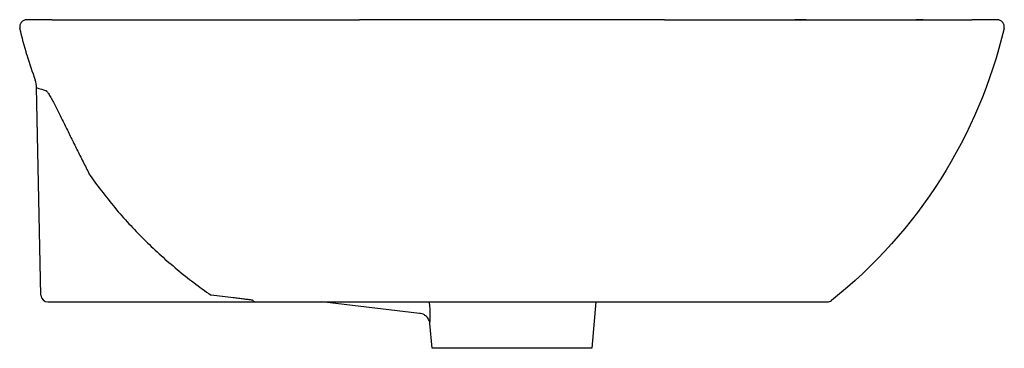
# Model space of a CAD drawing. Header units: millimetres. Extents: x 5023.521 to 5023.939, y 2931.147 to 2931.286.
import ezdxf

# ---------------------------------------------------------------- set-up
doc = ezdxf.new("R2010")
doc.units = ezdxf.units.MM
doc.layers.add('SANINDUSA', color=3, linetype='Continuous')

msp = doc.modelspace()

# ---------------------------------------------------------------- linework, layer by layer
at = {"layer": 'SANINDUSA'}
for p, q in [((5023.855089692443, 2931.286279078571), (5023.85034959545, 2931.286282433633)), ((5023.904834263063, 2931.286290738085), (5023.901759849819, 2931.286286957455)), ((5023.52988360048, 2931.169251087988), (5023.528035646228, 2931.257471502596)), ((5023.531849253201, 2931.256271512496), (5023.531849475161, 2931.256272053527)), ((5023.532882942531, 2931.166313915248), (5023.536564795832, 2931.166313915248)), ((5023.536564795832, 2931.166313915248), (5023.551975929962, 2931.166313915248)), ((5023.551975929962, 2931.166313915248), (5023.603055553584, 2931.166313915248)), ((5023.690847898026, 2931.161465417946), (5023.649232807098, 2931.166313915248)), ((5023.695245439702, 2931.164229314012), (5023.695054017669, 2931.166313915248)), ((5023.765797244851, 2931.166313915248), (5023.764074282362, 2931.146620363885)), ((5023.696140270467, 2931.146620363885), (5023.695219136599, 2931.157148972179)), ((5023.764074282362, 2931.146620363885), (5023.696140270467, 2931.146620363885))]:
    msp.add_line(p, q, dxfattribs=at)
for centre, radius, start, end in [((5023.523867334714, 2931.283313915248), 0.002999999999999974, 90, 193.3483417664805), ((5023.936347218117, 2931.283313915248), 0.002999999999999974, 346.6516582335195, 90), ((5023.518040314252, 2931.257258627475), 0.009998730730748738, 1.197687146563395, 19.61370129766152), ((5023.532882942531, 2931.169313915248), 0.00300000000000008, 181.1999999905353, 270), ((5023.621457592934, 2931.168509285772), 0.00219579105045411, 221.26253869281, 268.8786394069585), ((5023.864061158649, 2931.169313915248), 0.003000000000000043, 270, 308.5920997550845)]:
    msp.add_arc(centre, radius, start, end, dxfattribs=at)
for points, knots in [([(5023.534459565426, 2931.286313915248), (5023.532717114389, 2931.286313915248), (5023.531188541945, 2931.286313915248), (5023.528556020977, 2931.286313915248), (5023.527452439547, 2931.286313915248), (5023.525675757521, 2931.286313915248), (5023.525002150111, 2931.286313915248), (5023.524323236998, 2931.286313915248), (5023.524152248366, 2931.286313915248), (5023.523924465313, 2931.286313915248), (5023.523867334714, 2931.286313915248), (5023.523867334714, 2931.286313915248)], [0, 0, 0, 0, 0.2499999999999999, 0.2499999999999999, 0.4999999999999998, 0.4999999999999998, 0.7499999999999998, 0.7499999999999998, 0.8749999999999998, 0.8749999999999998, 1, 1, 1, 1]), ([(5023.534459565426, 2931.286313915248), (5023.535706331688, 2931.286313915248), (5023.537065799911, 2931.286313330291), (5023.540002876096, 2931.286311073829), (5023.541578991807, 2931.286309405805), (5023.544944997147, 2931.286305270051), (5023.546734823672, 2931.286302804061), (5023.550529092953, 2931.286297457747), (5023.552537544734, 2931.286294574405), (5023.558831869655, 2931.286286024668), (5023.563399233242, 2931.286280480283), (5023.573256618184, 2931.286272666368), (5023.57854610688, 2931.286270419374), (5023.585618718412, 2931.286270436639), (5023.587056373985, 2931.28627057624), (5023.589978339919, 2931.286271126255), (5023.591464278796, 2931.28627153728), (5023.59598188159, 2931.286273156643), (5023.599057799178, 2931.286274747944), (5023.608473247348, 2931.286280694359), (5023.615000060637, 2931.286286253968), (5023.62854541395, 2931.286297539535), (5023.635563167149, 2931.286303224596), (5023.644647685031, 2931.286308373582), (5023.646480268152, 2931.286309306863), (5023.650177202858, 2931.28631093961), (5023.652043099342, 2931.286311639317), (5023.657667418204, 2931.286313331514), (5023.661457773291, 2931.286313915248), (5023.66528870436, 2931.286313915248)], [0, 0, 0, 0, 0.06250000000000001, 0.06250000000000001, 0.125, 0.125, 0.1875000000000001, 0.1875000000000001, 0.2500000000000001, 0.2500000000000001, 0.3750000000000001, 0.3750000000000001, 0.5000000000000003, 0.5000000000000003, 0.5312500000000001, 0.5312500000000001, 0.5624999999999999, 0.5624999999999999, 0.625, 0.625, 0.75, 0.75, 0.8750000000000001, 0.8750000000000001, 0.9062500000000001, 0.9062500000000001, 0.9375000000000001, 0.9375000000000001, 1, 1, 1, 1]), ([(5023.79492584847, 2931.286313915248), (5023.789738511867, 2931.286313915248), (5023.784476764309, 2931.286313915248), (5023.776470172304, 2931.286313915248), (5023.773782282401, 2931.286313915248), (5023.769721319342, 2931.286313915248), (5023.768362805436, 2931.286313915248), (5023.765635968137, 2931.286313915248), (5023.764269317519, 2931.286313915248), (5023.757442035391, 2931.286313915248), (5023.751978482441, 2931.286313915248), (5023.741048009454, 2931.286313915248), (5023.735581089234, 2931.286313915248), (5023.724643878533, 2931.286313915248), (5023.719173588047, 2931.286313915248), (5023.708229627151, 2931.286313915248), (5023.702755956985, 2931.286313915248), (5023.691805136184, 2931.286313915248), (5023.686399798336, 2931.286313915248), (5023.675737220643, 2931.286313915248), (5023.670477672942, 2931.286313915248), (5023.66528870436, 2931.286313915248)], [0, 0, 0, 0, 0.1250000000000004, 0.1250000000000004, 0.1875000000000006, 0.1875000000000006, 0.2187500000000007, 0.2187500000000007, 0.2500000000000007, 0.2500000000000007, 0.3750000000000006, 0.3750000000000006, 0.5000000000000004, 0.5000000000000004, 0.6250000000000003, 0.6250000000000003, 0.7500000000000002, 0.7500000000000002, 0.8750000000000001, 0.8750000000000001, 1, 1, 1, 1]), ([(5023.79492584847, 2931.286313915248), (5023.798756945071, 2931.286313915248), (5023.80255262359, 2931.286313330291), (5023.81004952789, 2931.286311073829), (5023.813747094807, 2931.286309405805), (5023.821041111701, 2931.286305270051), (5023.824637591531, 2931.286302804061), (5023.831729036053, 2931.286297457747), (5023.83522971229, 2931.286294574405), (5023.845486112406, 2931.286286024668), (5023.852023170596, 2931.286280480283), (5023.864512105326, 2931.286272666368), (5023.870464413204, 2931.286270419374), (5023.877531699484, 2931.286270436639), (5023.878926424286, 2931.28627057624), (5023.881678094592, 2931.286271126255), (5023.883036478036, 2931.28627153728), (5023.887044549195, 2931.286273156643), (5023.88961389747, 2931.286274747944), (5023.897021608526, 2931.286280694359), (5023.901560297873, 2931.286286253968), (5023.909850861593, 2931.286297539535), (5023.913603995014, 2931.286303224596), (5023.91779565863, 2931.286308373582), (5023.918608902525, 2931.286309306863), (5023.920184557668, 2931.28631093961), (5023.920947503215, 2931.286311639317), (5023.92315080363, 2931.286313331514), (5023.924508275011, 2931.286313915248), (5023.925754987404, 2931.286313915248)], [0, 0, 0, 0, 0.06250000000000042, 0.06250000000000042, 0.1250000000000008, 0.1250000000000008, 0.1875000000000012, 0.1875000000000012, 0.2500000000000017, 0.2500000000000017, 0.3750000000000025, 0.3750000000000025, 0.5000000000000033, 0.5000000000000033, 0.5312500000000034, 0.5312500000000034, 0.5625000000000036, 0.5625000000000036, 0.6250000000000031, 0.6250000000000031, 0.7500000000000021, 0.7500000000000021, 0.875000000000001, 0.875000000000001, 0.9062500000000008, 0.9062500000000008, 0.9375000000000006, 0.9375000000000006, 1, 1, 1, 1]), ([(5023.936347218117, 2931.286313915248), (5023.936347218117, 2931.286313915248), (5023.936117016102, 2931.286313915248), (5023.935217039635, 2931.286313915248), (5023.934547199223, 2931.286313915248), (5023.932776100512, 2931.286313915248), (5023.931674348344, 2931.286313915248), (5023.929039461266, 2931.286313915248), (5023.927506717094, 2931.286313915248), (5023.925754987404, 2931.286313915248)], [0, 0, 0, 0, 0.25, 0.25, 0.5, 0.5, 0.75, 0.75, 1, 1, 1, 1]), ([(5023.528036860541, 2931.257467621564), (5023.528059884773, 2931.25739946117), (5023.528391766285, 2931.257280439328), (5023.529662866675, 2931.256893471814), (5023.530602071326, 2931.256625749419), (5023.531849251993, 2931.25627151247)], [0, 0, 0, 0, 0.5000000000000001, 0.5000000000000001, 1, 1, 1, 1]), ([(5023.531849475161, 2931.256272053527), (5023.53195616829, 2931.25623484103), (5023.532075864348, 2931.256153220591), (5023.532273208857, 2931.255971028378), (5023.532342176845, 2931.255900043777), (5023.532483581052, 2931.25574180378), (5023.532556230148, 2931.255654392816), (5023.53292831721, 2931.255180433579), (5023.533253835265, 2931.254685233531), (5023.5337734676, 2931.25382496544), (5023.533949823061, 2931.253521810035), (5023.534305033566, 2931.252894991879), (5023.534484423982, 2931.252570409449), (5023.535027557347, 2931.251569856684), (5023.535396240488, 2931.250867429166), (5023.536520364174, 2931.24868636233), (5023.537293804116, 2931.247135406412), (5023.538885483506, 2931.243917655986), (5023.539690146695, 2931.242277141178), (5023.541318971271, 2931.238960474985), (5023.542143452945, 2931.237283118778), (5023.543814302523, 2931.233900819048), (5023.544660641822, 2931.232195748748), (5023.546375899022, 2931.228763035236), (5023.547244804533, 2931.227035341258), (5023.549005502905, 2931.223559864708), (5023.549897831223, 2931.221811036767), (5023.550797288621, 2931.220061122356)], [0, 0, 0, 0, 0.03124999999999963, 0.03124999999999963, 0.04687499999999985, 0.04687499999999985, 0.06250000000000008, 0.06250000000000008, 0.1250000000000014, 0.1250000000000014, 0.1562500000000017, 0.1562500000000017, 0.1875000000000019, 0.1875000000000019, 0.2500000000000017, 0.2500000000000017, 0.3750000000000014, 0.3750000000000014, 0.5000000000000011, 0.5000000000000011, 0.6250000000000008, 0.6250000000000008, 0.7500000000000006, 0.7500000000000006, 0.8750000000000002, 0.8750000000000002, 1, 1, 1, 1]), ([(5023.550797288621, 2931.220061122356), (5023.554361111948, 2931.215012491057), (5023.558115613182, 2931.210179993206), (5023.565983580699, 2931.200921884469), (5023.570097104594, 2931.196496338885), (5023.578670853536, 2931.188038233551), (5023.58313099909, 2931.184005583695), (5023.592396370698, 2931.176331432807), (5023.597201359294, 2931.172689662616), (5023.602185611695, 2931.169251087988)], [0, 0, 0, 0, 0.25, 0.25, 0.5, 0.5, 0.75, 0.75, 1, 1, 1, 1]), ([(5023.619807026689, 2931.167061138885), (5023.619231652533, 2931.167139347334), (5023.618616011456, 2931.167220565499), (5023.617333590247, 2931.167387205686), (5023.61666622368, 2931.167472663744), (5023.615292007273, 2931.167647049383), (5023.61458498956, 2931.167735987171), (5023.613137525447, 2931.167916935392), (5023.612396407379, 2931.168009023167), (5023.610145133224, 2931.168287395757), (5023.608601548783, 2931.168476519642), (5023.605438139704, 2931.168860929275), (5023.603827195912, 2931.169055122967), (5023.602185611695, 2931.169251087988)], [0, 0, 0, 0, 0.1250000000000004, 0.1250000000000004, 0.2500000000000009, 0.2500000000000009, 0.3750000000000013, 0.3750000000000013, 0.5000000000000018, 0.5000000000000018, 0.7500000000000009, 0.7500000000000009, 1, 1, 1, 1]), ([(5023.603055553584, 2931.166313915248), (5023.604835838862, 2931.166313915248), (5023.606564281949, 2931.166313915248), (5023.609923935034, 2931.166313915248), (5023.611555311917, 2931.166313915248), (5023.613921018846, 2931.166313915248), (5023.614698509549, 2931.166313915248), (5023.616201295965, 2931.166313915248), (5023.616928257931, 2931.166313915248), (5023.618325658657, 2931.166313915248), (5023.618996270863, 2931.166313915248), (5023.620266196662, 2931.166313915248), (5023.620866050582, 2931.166313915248), (5023.621414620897, 2931.166313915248)], [0, 0, 0, 0, 0.2499999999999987, 0.2499999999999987, 0.4999999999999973, 0.4999999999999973, 0.624999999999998, 0.624999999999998, 0.7499999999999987, 0.7499999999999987, 0.8749999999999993, 0.8749999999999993, 1, 1, 1, 1]), ([(5023.621414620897, 2931.166313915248), (5023.625557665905, 2931.166313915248), (5023.630096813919, 2931.166313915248), (5023.639935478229, 2931.166313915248), (5023.645235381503, 2931.166313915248), (5023.652349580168, 2931.166313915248), (5023.653800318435, 2931.166313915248), (5023.656730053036, 2931.166313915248), (5023.658210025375, 2931.166313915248), (5023.662694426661, 2931.166313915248), (5023.665743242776, 2931.166313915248), (5023.675064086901, 2931.166313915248), (5023.681509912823, 2931.166313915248), (5023.689863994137, 2931.166313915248), (5023.691549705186, 2931.166313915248), (5023.694101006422, 2931.166313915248), (5023.694955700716, 2931.166313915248), (5023.696665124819, 2931.166313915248), (5023.697520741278, 2931.166313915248), (5023.701803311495, 2931.166313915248), (5023.705243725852, 2931.166313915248), (5023.715607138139, 2931.166313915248), (5023.722571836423, 2931.166313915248), (5023.731348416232, 2931.166313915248), (5023.733107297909, 2931.166313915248), (5023.735751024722, 2931.166313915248), (5023.736633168, 2931.166313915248), (5023.738399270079, 2931.166313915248), (5023.739284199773, 2931.166313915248), (5023.743696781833, 2931.166313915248), (5023.747193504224, 2931.166313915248), (5023.757586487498, 2931.166313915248), (5023.764385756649, 2931.166313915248), (5023.774392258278, 2931.166313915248), (5023.777695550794, 2931.166313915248), (5023.782600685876, 2931.166313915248), (5023.784227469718, 2931.166313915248), (5023.787435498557, 2931.166313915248), (5023.789020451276, 2931.166313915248), (5023.796851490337, 2931.166313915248), (5023.802818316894, 2931.166313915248), (5023.811325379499, 2931.166313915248), (5023.814087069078, 2931.166313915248), (5023.818116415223, 2931.166313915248), (5023.819442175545, 2931.166313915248), (5023.822048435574, 2931.166313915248), (5023.823323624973, 2931.166313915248), (5023.82956184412, 2931.166313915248), (5023.834114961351, 2931.166313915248), (5023.840304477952, 2931.166313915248), (5023.842260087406, 2931.166313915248), (5023.845029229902, 2931.166313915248), (5023.845924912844, 2931.166313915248), (5023.847660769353, 2931.166313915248), (5023.84850221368, 2931.166313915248), (5023.852534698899, 2931.166313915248), (5023.85522876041, 2931.166313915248), (5023.859585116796, 2931.166313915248), (5023.861248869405, 2931.166313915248), (5023.862653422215, 2931.166313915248), (5023.862899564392, 2931.166313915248), (5023.863321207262, 2931.166313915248), (5023.863496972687, 2931.166313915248), (5023.86391931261, 2931.166313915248), (5023.864061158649, 2931.166313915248), (5023.864061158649, 2931.166313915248)], [0, 0, 0, 0, 0.06250000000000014, 0.06250000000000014, 0.1250000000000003, 0.1250000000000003, 0.1406250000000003, 0.1406250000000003, 0.1562500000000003, 0.1562500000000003, 0.1875000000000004, 0.1875000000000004, 0.2500000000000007, 0.2500000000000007, 0.2656250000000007, 0.2656250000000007, 0.2734375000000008, 0.2734375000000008, 0.2812500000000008, 0.2812500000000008, 0.3125000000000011, 0.3125000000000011, 0.3750000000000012, 0.3750000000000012, 0.3906250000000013, 0.3906250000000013, 0.3984375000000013, 0.3984375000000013, 0.4062500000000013, 0.4062500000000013, 0.4375000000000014, 0.4375000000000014, 0.5000000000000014, 0.5000000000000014, 0.5312500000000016, 0.5312500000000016, 0.5468750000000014, 0.5468750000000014, 0.5625000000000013, 0.5625000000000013, 0.6250000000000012, 0.6250000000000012, 0.6562500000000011, 0.6562500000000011, 0.6718750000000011, 0.6718750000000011, 0.6875000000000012, 0.6875000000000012, 0.750000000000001, 0.750000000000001, 0.7812500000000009, 0.7812500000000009, 0.7968750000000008, 0.7968750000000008, 0.8125000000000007, 0.8125000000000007, 0.8750000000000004, 0.8750000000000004, 0.9375000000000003, 0.9375000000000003, 0.9531250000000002, 0.9531250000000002, 0.9687500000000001, 0.9687500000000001, 1, 1, 1, 1]), ([(5023.695242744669, 2931.157151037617), (5023.695234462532, 2931.157234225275), (5023.69522390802, 2931.157340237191), (5023.6952665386, 2931.15803526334), (5023.695342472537, 2931.159070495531), (5023.695408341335, 2931.161026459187), (5023.695364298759, 2931.162804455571), (5023.695273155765, 2931.163897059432), (5023.695245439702, 2931.164229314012)], [0, 0, 0, 0, 0.1806769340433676, 0.230249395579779, 0.4892672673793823, 0.693304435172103, 0.9067356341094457, 1, 1, 1, 1]), ([(5023.695215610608, 2931.157135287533), (5023.695206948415, 2931.15722185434), (5023.695180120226, 2931.157489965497), (5023.695025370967, 2931.158132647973), (5023.69469128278, 2931.158926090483), (5023.694141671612, 2931.15975406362), (5023.693366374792, 2931.16051793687), (5023.692379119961, 2931.161105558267), (5023.69150652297, 2931.161438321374), (5023.690978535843, 2931.161460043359), (5023.690846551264, 2931.161465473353)], [0, 0, 0, 0, 0.05342874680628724, 0.165477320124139, 0.2957033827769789, 0.4401936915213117, 0.599909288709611, 0.7690259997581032, 0.9422618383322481, 1, 1, 1, 1])]:
    msp.add_open_spline(points, degree=3, knots=knots, dxfattribs=at)
for points in [[(5023.523966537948, 2931.271313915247), (5023.522857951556, 2931.275046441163), (5023.521851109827, 2931.278816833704), (5023.520948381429, 2931.282621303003)], [(5023.939266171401, 2931.282621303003), (5023.928438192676, 2931.236987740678), (5023.902631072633, 2931.196256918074), (5023.86593247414, 2931.166969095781)], [(5023.523966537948, 2931.271313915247), (5023.525036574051, 2931.267711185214), (5023.526201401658, 2931.264143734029), (5023.527458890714, 2931.260614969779)]]:
    msp.add_open_spline(points, degree=3, dxfattribs=at)

doc.saveas('drawing.dxf')
